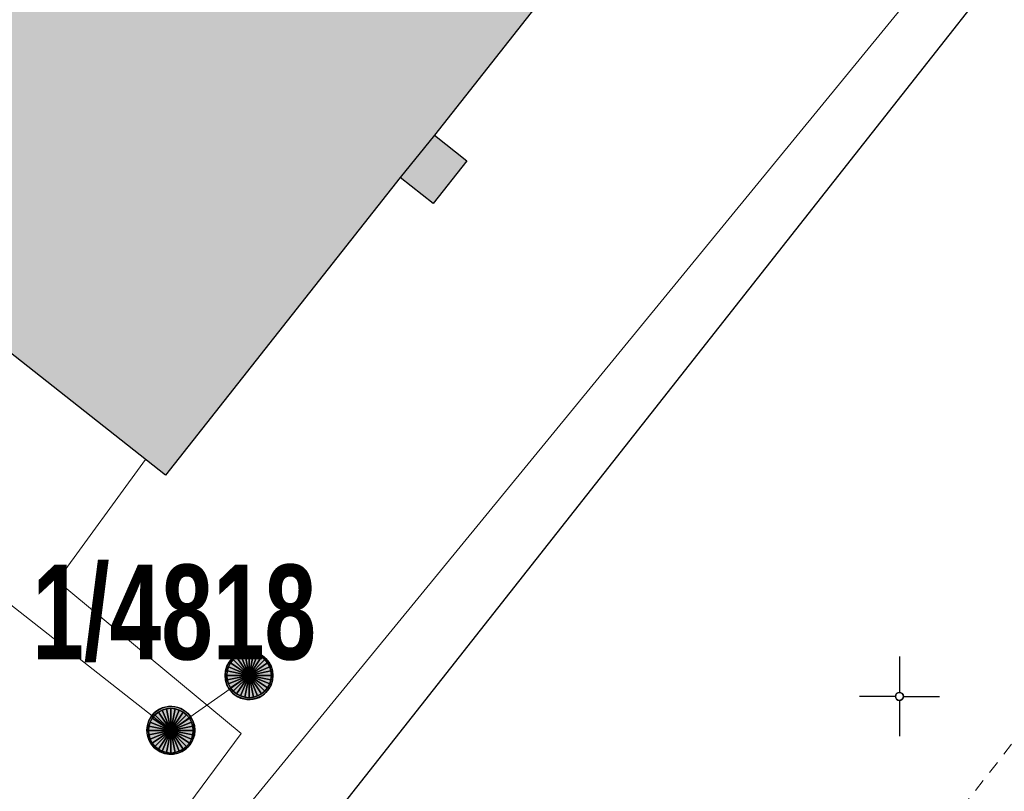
# Model space of a CAD drawing. Header units: metres. Extents: x 2695560 to 2696939, y 1260529 to 1262050.
# Tile 66 of 256: x 2695962 to 2695978, y 1260848 to 1260860. Entities that reach past the tile are written whole.
import ezdxf

# ---------------------------------------------------------------- set-up
doc = ezdxf.new("R2010")
doc.units = ezdxf.units.M
doc.linetypes.add('AUSGEZOGEN', pattern=[0])
doc.linetypes.add('VERDECKT2_S2', pattern=[0.36, 0.2, -0.16])
for name, color, linetype in [('XR$1$AV_Gebäudeflächen (BB)', 7, 'AUSGEZOGEN'), ('XR$1$AV_Grundstück-Nr.', 7, 'AUSGEZOGEN'), ('XR$1$AV_Koordinatennetzpunkte', 7, 'AUSGEZOGEN'), ('XR$1$AV_Linien (BB)', 7, 'AUSGEZOGEN'), ('XR$1$AV_Linien (EO)', 7, 'AUSGEZOGEN'), ('XR$1$AW_LK_Schachtdeckel', 24, 'AUSGEZOGEN'), ('XR$1$Liegenschaftsgrenzen', 7, 'AUSGEZOGEN'), ('XR$1$PFAW', 255, 'AUSGEZOGEN')]:
    doc.layers.add(name, color=color, linetype=linetype)
for name, color, linetype, lineweight in [('XR$2$ABW-Linie-R-genau', 4, 'AUSGEZOGEN', 18), ('XR$2$ABW-Linie-R-ungenau', 4, 'VERDECKT2_S2', 18), ('XR$2$ABW-Punkt', 6, 'AUSGEZOGEN', 18), ('XR$2$KOM-Linie-U-genau', 91, 'AUSGEZOGEN', 18), ('XR$2$WAS-Linie-genau', 5, 'AUSGEZOGEN', 18)]:
    doc.layers.add(name, color=color, linetype=linetype, lineweight=lineweight)
doc.styles.add('ARIAL', font='arial.ttf')

# ---------------------------------------------------------------- blocks, each defined once
blk = doc.blocks.new('BAV2041')
at = {"color": 7, "transparency": 33554687}
for p, q in [((0, 0.5), (0, 0.05)), ((-0.05, 0), (-0.5, 0)), ((0.05, 0), (0.5, 0)), ((0, -0.05), (0, -0.5))]:
    blk.add_line(p, q, dxfattribs=at)
blk.add_circle((0, 0), 0.05, dxfattribs=at)
for start, end in [(90, 270), (270, 90)]:
    blk.add_arc((0, 0), 0.05, start, end, dxfattribs=at)
blk = doc.blocks.new('BAW2082')
at = {"layer": 'XR$1$PFAW', "transparency": 33554687}
blk.add_hatch(color=7, dxfattribs=at).paths.add_polyline_path([(0.509, -0.003), (0.499, 0.098), (0.469, 0.194), (0.42, 0.283), (0.354, 0.359), (0.274, 0.421), (0.183, 0.466), (0.085, 0.491), (-0.016, 0.496), (-0.116, 0.481), (-0.211, 0.446), (-0.297, 0.392), (-0.37, 0.323), (-0.428, 0.24), (-0.468, 0.147), (-0.488, 0.047), (-0.488, -0.054), (-0.468, -0.153), (-0.428, -0.246), (-0.37, -0.329), (-0.297, -0.398), (-0.211, -0.452), (-0.116, -0.487), (-0.016, -0.502), (0.085, -0.497), (0.183, -0.472), (0.274, -0.427), (0.354, -0.366), (0.42, -0.289), (0.469, -0.2), (0.499, -0.104)])
at = {"transparency": 33554687}
for start, end in [(91.1948, 268.8052), (268.8052, 91.1948)]:
    blk.add_arc((0.01, 0), 0.5, start, end, dxfattribs=at)
at = {"layer": 'XR$1$PFAW', "transparency": 33554687}
blk.add_circle((0.009, -0.003), 0.5, dxfattribs=at)
blk = doc.blocks.new('ABW-KONTROLLSCHACHT')
at = {"layer": 'XR$2$ABW-Punkt', "linetype": 'AUSGEZOGEN', "lineweight": 25, "transparency": 33554687}
for points in [[(-134, 323, 2500), (0, 0, 2500), (-194, 291, 2500)], [(-134, 323), (0, 0), (-194, 291)], [(-134, 323, 2500), (-134, 323), (-194, 291), (-194, 291, 2500)], [(-68, 343, 2500), (0, 0, 2500), (-134, 323, 2500)], [(-68, 343), (0, 0), (-134, 323)], [(-68, 343, 2500), (-68, 343), (-134, 323), (-134, 323, 2500)], [(0, 350, 2500), (0, 0, 2500), (-68, 343, 2500)], [(0, 350), (0, 0), (-68, 343)], [(0, 350, 2500), (0, 350), (-68, 343), (-68, 343, 2500)], [(68, 343, 2500), (0, 0, 2500), (0, 350, 2500)], [(68, 343), (0, 0), (0, 350)], [(68, 343, 2500), (68, 343), (0, 350), (0, 350, 2500)], [(134, 323, 2500), (0, 0, 2500), (68, 343, 2500)], [(134, 323), (0, 0), (68, 343)], [(194, 291, 2500), (0, 0, 2500), (134, 323, 2500)], [(194, 291), (0, 0), (134, 323)], [(134, 323, 2500), (134, 323), (68, 343), (68, 343, 2500)], [(194, 291, 2500), (194, 291), (134, 323), (134, 323, 2500)], [(-291, 194, 2500), (0, 0, 2500), (-323, 134, 2500)], [(-291, 194), (0, 0), (-323, 134)], [(-291, 194, 2500), (-291, 194), (-323, 134), (-323, 134, 2500)], [(-247, 247, 2500), (0, 0, 2500), (-291, 194, 2500)], [(-247, 247), (0, 0), (-291, 194)], [(-247, 247, 2500), (-247, 247), (-291, 194), (-291, 194, 2500)], [(-194, 291, 2500), (0, 0, 2500), (-247, 247, 2500)], [(-194, 291), (0, 0), (-247, 247)], [(-194, 291, 2500), (-194, 291), (-247, 247), (-247, 247, 2500)], [(247, 247, 2500), (0, 0, 2500), (194, 291, 2500)], [(247, 247), (0, 0), (194, 291)], [(291, 194, 2500), (0, 0, 2500), (247, 247, 2500)], [(291, 194), (0, 0), (247, 247)], [(323, 134, 2500), (0, 0, 2500), (291, 194, 2500)], [(323, 134), (0, 0), (291, 194)], [(247, 247, 2500), (247, 247), (194, 291), (194, 291, 2500)], [(291, 194, 2500), (291, 194), (247, 247), (247, 247, 2500)], [(323, 134, 2500), (323, 134), (291, 194), (291, 194, 2500)], [(-343, 68, 2500), (0, 0, 2500), (-350, 0, 2500)], [(-343, 68), (0, 0), (-350, 0)], [(-343, 68, 2500), (-343, 68), (-350, 0), (-350, 0, 2500)], [(-350, 0, 2500), (0, 0, 2500), (-343, -68, 2500)], [(-350, 0), (0, 0), (-343, -68)], [(-323, 134, 2500), (0, 0, 2500), (-343, 68, 2500)], [(-323, 134), (0, 0), (-343, 68)], [(-323, 134, 2500), (-323, 134), (-343, 68), (-343, 68, 2500)], [(-343, -68, 2500), (0, 0, 2500), (-323, -134, 2500)], [(-343, -68), (0, 0), (-323, -134)], [(-323, -134, 2500), (0, 0, 2500), (-291, -194, 2500)], [(-323, -134), (0, 0), (-291, -194)], [(-291, -194, 2500), (0, 0, 2500), (-247, -247, 2500)], [(-291, -194), (0, 0), (-247, -247)], [(-247, -247, 2500), (0, 0, 2500), (-194, -291, 2500)], [(-247, -247), (0, 0), (-194, -291)], [(-194, -291, 2500), (0, 0, 2500), (-134, -323, 2500)], [(-194, -291), (0, 0), (-134, -323)], [(-134, -323, 2500), (0, 0, 2500), (-68, -343, 2500)], [(-134, -323), (0, 0), (-68, -343)], [(-68, -343, 2500), (0, 0, 2500), (0, -350, 2500)], [(-68, -343), (0, 0), (0, -350)], [(343, 68, 2500), (0, 0, 2500), (323, 134, 2500)], [(343, 68), (0, 0), (323, 134)], [(350, 0, 2500), (0, 0, 2500), (343, 68, 2500)], [(350, 0), (0, 0), (343, 68)], [(0, -350, 2500), (0, 0, 2500), (68, -343, 2500)], [(68, -343, 2500), (0, 0, 2500), (134, -323, 2500)], [(134, -323, 2500), (0, 0, 2500), (194, -291, 2500)], [(194, -291, 2500), (0, 0, 2500), (247, -247, 2500)], [(247, -247, 2500), (0, 0, 2500), (291, -194, 2500)], [(291, -194, 2500), (0, 0, 2500), (323, -134, 2500)], [(323, -134, 2500), (0, 0, 2500), (343, -68, 2500)], [(343, -68, 2500), (0, 0, 2500), (350, 0, 2500)], [(0, -350), (0, 0), (68, -343)], [(68, -343), (0, 0), (134, -323)], [(134, -323), (0, 0), (194, -291)], [(194, -291), (0, 0), (247, -247)], [(247, -247), (0, 0), (291, -194)], [(291, -194), (0, 0), (323, -134)], [(323, -134), (0, 0), (343, -68)], [(343, -68), (0, 0), (350, 0)], [(343, 68, 2500), (343, 68), (323, 134), (323, 134, 2500)], [(350, 0, 2500), (350, 0), (343, 68), (343, 68, 2500)], [(-350, 0, 2500), (-350, 0), (-343, -68), (-343, -68, 2500)], [(-343, -68, 2500), (-343, -68), (-323, -134), (-323, -134, 2500)], [(-323, -134, 2500), (-323, -134), (-291, -194), (-291, -194, 2500)], [(291, -194, 2500), (291, -194), (323, -134), (323, -134, 2500)], [(323, -134, 2500), (323, -134), (343, -68), (343, -68, 2500)], [(343, -68, 2500), (343, -68), (350, 0), (350, 0, 2500)], [(-291, -194, 2500), (-291, -194), (-247, -247), (-247, -247, 2500)], [(-247, -247, 2500), (-247, -247), (-194, -291), (-194, -291, 2500)], [(-194, -291, 2500), (-194, -291), (-134, -323), (-134, -323, 2500)], [(134, -323, 2500), (134, -323), (194, -291), (194, -291, 2500)], [(194, -291, 2500), (194, -291), (247, -247), (247, -247, 2500)], [(247, -247, 2500), (247, -247), (291, -194), (291, -194, 2500)], [(-134, -323, 2500), (-134, -323), (-68, -343), (-68, -343, 2500)], [(-68, -343, 2500), (-68, -343), (0, -350), (0, -350, 2500)], [(0, -350, 2500), (0, -350), (68, -343), (68, -343, 2500)], [(68, -343, 2500), (68, -343), (134, -323), (134, -323, 2500)]]:
    blk.add_3dface(points, dxfattribs=at)
blk = doc.blocks.new('ABW-DECKEL')
at = {"layer": 'XR$2$ABW-Punkt', "linetype": 'AUSGEZOGEN', "lineweight": 25, "transparency": 33554687}
for points in [[(-134, 323, 2500), (0, 0, 2500), (-194, 291, 2500)], [(-134, 323), (0, 0), (-194, 291)], [(-134, 323, 2500), (-134, 323), (-194, 291), (-194, 291, 2500)], [(-68, 343, 2500), (0, 0, 2500), (-134, 323, 2500)], [(-68, 343), (0, 0), (-134, 323)], [(-68, 343, 2500), (-68, 343), (-134, 323), (-134, 323, 2500)], [(0, 350, 2500), (0, 0, 2500), (-68, 343, 2500)], [(0, 350), (0, 0), (-68, 343)], [(0, 350, 2500), (0, 350), (-68, 343), (-68, 343, 2500)], [(68, 343, 2500), (0, 0, 2500), (0, 350, 2500)], [(68, 343), (0, 0), (0, 350)], [(68, 343, 2500), (68, 343), (0, 350), (0, 350, 2500)], [(134, 323, 2500), (0, 0, 2500), (68, 343, 2500)], [(134, 323), (0, 0), (68, 343)], [(194, 291, 2500), (0, 0, 2500), (134, 323, 2500)], [(194, 291), (0, 0), (134, 323)], [(134, 323, 2500), (134, 323), (68, 343), (68, 343, 2500)], [(194, 291, 2500), (194, 291), (134, 323), (134, 323, 2500)], [(-291, 194, 2500), (0, 0, 2500), (-323, 134, 2500)], [(-291, 194), (0, 0), (-323, 134)], [(-291, 194, 2500), (-291, 194), (-323, 134), (-323, 134, 2500)], [(-247, 247, 2500), (0, 0, 2500), (-291, 194, 2500)], [(-247, 247), (0, 0), (-291, 194)], [(-247, 247, 2500), (-247, 247), (-291, 194), (-291, 194, 2500)], [(-194, 291, 2500), (0, 0, 2500), (-247, 247, 2500)], [(-194, 291), (0, 0), (-247, 247)], [(-194, 291, 2500), (-194, 291), (-247, 247), (-247, 247, 2500)], [(247, 247, 2500), (0, 0, 2500), (194, 291, 2500)], [(247, 247), (0, 0), (194, 291)], [(291, 194, 2500), (0, 0, 2500), (247, 247, 2500)], [(291, 194), (0, 0), (247, 247)], [(323, 134, 2500), (0, 0, 2500), (291, 194, 2500)], [(323, 134), (0, 0), (291, 194)], [(247, 247, 2500), (247, 247), (194, 291), (194, 291, 2500)], [(291, 194, 2500), (291, 194), (247, 247), (247, 247, 2500)], [(323, 134, 2500), (323, 134), (291, 194), (291, 194, 2500)], [(-343, 68, 2500), (0, 0, 2500), (-350, 0, 2500)], [(-343, 68), (0, 0), (-350, 0)], [(-343, 68, 2500), (-343, 68), (-350, 0), (-350, 0, 2500)], [(-350, 0, 2500), (0, 0, 2500), (-343, -68, 2500)], [(-350, 0), (0, 0), (-343, -68)], [(-323, 134, 2500), (0, 0, 2500), (-343, 68, 2500)], [(-323, 134), (0, 0), (-343, 68)], [(-323, 134, 2500), (-323, 134), (-343, 68), (-343, 68, 2500)], [(-343, -68, 2500), (0, 0, 2500), (-323, -134, 2500)], [(-343, -68), (0, 0), (-323, -134)], [(-323, -134, 2500), (0, 0, 2500), (-291, -194, 2500)], [(-323, -134), (0, 0), (-291, -194)], [(-291, -194, 2500), (0, 0, 2500), (-247, -247, 2500)], [(-291, -194), (0, 0), (-247, -247)], [(-247, -247, 2500), (0, 0, 2500), (-194, -291, 2500)], [(-247, -247), (0, 0), (-194, -291)], [(-194, -291, 2500), (0, 0, 2500), (-134, -323, 2500)], [(-194, -291), (0, 0), (-134, -323)], [(-134, -323, 2500), (0, 0, 2500), (-68, -343, 2500)], [(-134, -323), (0, 0), (-68, -343)], [(-68, -343, 2500), (0, 0, 2500), (0, -350, 2500)], [(-68, -343), (0, 0), (0, -350)], [(343, 68, 2500), (0, 0, 2500), (323, 134, 2500)], [(343, 68), (0, 0), (323, 134)], [(350, 0, 2500), (0, 0, 2500), (343, 68, 2500)], [(350, 0), (0, 0), (343, 68)], [(0, -350, 2500), (0, 0, 2500), (68, -343, 2500)], [(68, -343, 2500), (0, 0, 2500), (134, -323, 2500)], [(134, -323, 2500), (0, 0, 2500), (194, -291, 2500)], [(194, -291, 2500), (0, 0, 2500), (247, -247, 2500)], [(247, -247, 2500), (0, 0, 2500), (291, -194, 2500)], [(291, -194, 2500), (0, 0, 2500), (323, -134, 2500)], [(323, -134, 2500), (0, 0, 2500), (343, -68, 2500)], [(343, -68, 2500), (0, 0, 2500), (350, 0, 2500)], [(0, -350), (0, 0), (68, -343)], [(68, -343), (0, 0), (134, -323)], [(134, -323), (0, 0), (194, -291)], [(194, -291), (0, 0), (247, -247)], [(247, -247), (0, 0), (291, -194)], [(291, -194), (0, 0), (323, -134)], [(323, -134), (0, 0), (343, -68)], [(343, -68), (0, 0), (350, 0)], [(343, 68, 2500), (343, 68), (323, 134), (323, 134, 2500)], [(350, 0, 2500), (350, 0), (343, 68), (343, 68, 2500)], [(-350, 0, 2500), (-350, 0), (-343, -68), (-343, -68, 2500)], [(-343, -68, 2500), (-343, -68), (-323, -134), (-323, -134, 2500)], [(-323, -134, 2500), (-323, -134), (-291, -194), (-291, -194, 2500)], [(291, -194, 2500), (291, -194), (323, -134), (323, -134, 2500)], [(323, -134, 2500), (323, -134), (343, -68), (343, -68, 2500)], [(343, -68, 2500), (343, -68), (350, 0), (350, 0, 2500)], [(-291, -194, 2500), (-291, -194), (-247, -247), (-247, -247, 2500)], [(-247, -247, 2500), (-247, -247), (-194, -291), (-194, -291, 2500)], [(-194, -291, 2500), (-194, -291), (-134, -323), (-134, -323, 2500)], [(134, -323, 2500), (134, -323), (194, -291), (194, -291, 2500)], [(194, -291, 2500), (194, -291), (247, -247), (247, -247, 2500)], [(247, -247, 2500), (247, -247), (291, -194), (291, -194, 2500)], [(-134, -323, 2500), (-134, -323), (-68, -343), (-68, -343, 2500)], [(-68, -343, 2500), (-68, -343), (0, -350), (0, -350, 2500)], [(0, -350, 2500), (0, -350), (68, -343), (68, -343, 2500)], [(68, -343, 2500), (68, -343), (134, -323), (134, -323, 2500)]]:
    blk.add_3dface(points, dxfattribs=at)

msp = doc.modelspace()

# ---------------------------------------------------------------- hatches: boundary and pattern name
at = {"layer": 'XR$1$AV_Gebäudeflächen (BB)', "true_color": 0xd2d2d2, "transparency": 33554687}
msp.add_hatch(color=254, dxfattribs=at).paths.add_polyline_path([(2695962.49, 1260871.666), (2695954.323, 1260861.27), (2695958.124, 1260858.286), (2695960.67, 1260856.282), (2695964.488, 1260853.275), (2695968.157, 1260857.935), (2695968.677, 1260857.526), (2695969.203, 1260858.194), (2695968.694, 1260858.595), (2695972.673, 1260863.648)])

# ---------------------------------------------------------------- linework, layer by layer
at = {"layer": 'XR$1$AV_Linien (BB)', "color": 7, "linetype": 'AUSGEZOGEN', "transparency": 33554687}
msp.add_lwpolyline([(2695962.49, 1260871.666), (2695972.673, 1260863.648), (2695968.694, 1260858.595), (2695969.203, 1260858.194), (2695968.677, 1260857.526), (2695968.157, 1260857.935), (2695964.488, 1260853.275), (2695960.67, 1260856.282)], dxfattribs=at)
at = {"layer": 'XR$1$AV_Linien (EO)', "color": 7, "linetype": 'AUSGEZOGEN', "transparency": 33554687}
msp.add_line((2695968.694, 1260858.595), (2695968.157, 1260857.935), dxfattribs=at)
at = {"layer": 'XR$1$Liegenschaftsgrenzen', "color": 7, "linetype": 'AUSGEZOGEN', "transparency": 33554687}
msp.add_line((2695980.22, 1260864.58), (2695957.93, 1260836.26), dxfattribs=at)
at = {"layer": 'XR$2$ABW-Linie-R-genau', "linetype": 'AUSGEZOGEN', "transparency": 33554687}
msp.add_line((2695965.795, 1260850.139), (2695964.569, 1260849.274), dxfattribs=at)
msp.add_lwpolyline([(2695964.569, 1260849.274), (2695960.51, 1260852.464), (2695960.065, 1260852.441)], dxfattribs=at)
at = {"layer": 'XR$2$ABW-Linie-R-ungenau', "linetype": 'VERDECKT2_S2', "transparency": 33554687}
msp.add_line((2695984.377, 1260857.568), (2695974.338, 1260844.728), dxfattribs=at)
at = {"layer": 'XR$2$KOM-Linie-U-genau', "linetype": 'AUSGEZOGEN', "transparency": 33554687}
msp.add_lwpolyline([(2695985.364, 1260874.547), (2695977.159, 1260862.004), (2695964.226, 1260846.201)], dxfattribs=at)
at = {"layer": 'XR$2$WAS-Linie-genau', "linetype": 'AUSGEZOGEN', "transparency": 33554687}
msp.add_lwpolyline([(2695957.134, 1260837.702), (2695965.674, 1260849.23), (2695962.794, 1260851.62), (2695964.175, 1260853.517)], dxfattribs=at)

# ---------------------------------------------------------------- block references
at = {"layer": 'XR$1$AV_Koordinatennetzpunkte', "color": 7, "linetype": 'AUSGEZOGEN', "lineweight": -3, "transparency": 33554687, "xscale": 1.25, "yscale": 1.25}
msp.add_blockref('BAV2041', (2695975.97, 1260849.81), dxfattribs=at)
at = {"layer": 'XR$1$AW_LK_Schachtdeckel', "color": 24, "linetype": 'AUSGEZOGEN', "lineweight": -3, "transparency": 33554687}
for p, xscale, yscale, rotation in [((2695965.801, 1260850.139), 0.7499999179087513, 0.7499999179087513, 219.0766448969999), ((2695964.576, 1260849.273), 0.7499999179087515, 0.7499999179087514, 141.023132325)]:
    msp.add_blockref('BAW2082', p, dxfattribs=dict(at, xscale=xscale, yscale=yscale, rotation=rotation))
at = {"layer": 'XR$2$ABW-Punkt', "color": 6, "linetype": 'AUSGEZOGEN', "lineweight": 18, "transparency": 33554687, "xscale": 0.001, "yscale": 0.001, "zscale": 0.001, "rotation": 360}
for name, p in [('ABW-KONTROLLSCHACHT', (2695965.795, 1260850.139)), ('ABW-DECKEL', (2695965.795, 1260850.139)), ('ABW-KONTROLLSCHACHT', (2695964.57, 1260849.273)), ('ABW-DECKEL', (2695964.57, 1260849.273))]:
    msp.add_blockref(name, p, dxfattribs=at)

# ---------------------------------------------------------------- texts
at = {"layer": 'XR$1$AV_Grundstück-Nr.', "color": 7, "transparency": 33554687, "insert": (2695964.623, 1260851.108), "char_height": 1.48491, "width": 4.97324, "attachment_point": 5, "style": 'ARIAL'}
msp.add_mtext('\\A1;{\\fArial|i0|b1;\\H1.484908;\\W0.700000;\\C7;1/4818}\\P', dxfattribs=at)

doc.saveas('drawing.dxf')
